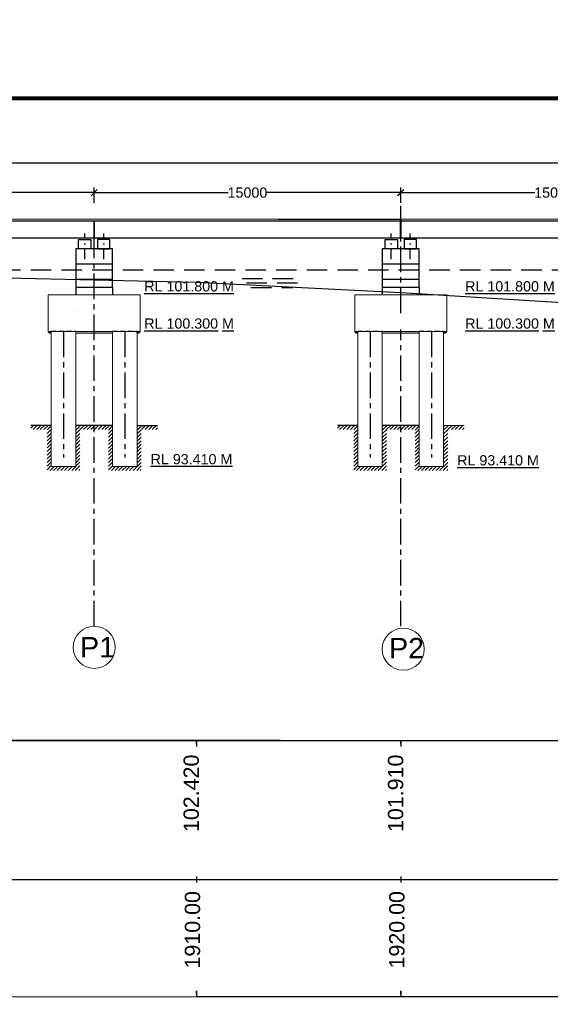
# Model space of a CAD drawing. Header units: millimetres. Extents: x 1237281 to 4354823, y 14417 to 141286.
# Tile 7 of 20: x 4127826 to 4153791, y 81761 to 129925. Entities that reach past the tile are written whole.
import ezdxf

# ---------------------------------------------------------------- set-up
doc = ezdxf.new("R2010")
doc.units = ezdxf.units.MM
doc.header["$LTSCALE"] = 1000
doc.header["$MEASUREMENT"] = 0
doc.header["$PDSIZE"] = -2
for name, pattern in [('ACAD_ISO03W100', [30, 12, -18]), ('CENTER', [2, 1.25, -0.25, 0.25, -0.25]), ('DASHDOT', [1, 0.5, -0.25, 0, -0.25]), ('DASHED', [0.75, 0.5, -0.25]), ('DASHED2', [0.375, 0.25, -0.125])]:
    doc.linetypes.add(name, pattern=pattern)
doc.layers.add('dim', color=1, linetype='Continuous')
doc.layers.add('text', color=7, linetype='Continuous')
for name, color, linetype, lineweight in [('GL', 5, 'Continuous', 30), ('STR', 7, 'Continuous', 25), ('SYM', 8, 'Continuous', 5), ('TITLE', 7, 'Continuous', 18)]:
    doc.layers.add(name, color=color, linetype=linetype, lineweight=lineweight)
doc.styles.get("Standard").update_dxf_attribs({"font": 'arial.ttf', "height": 500})
doc.dimstyles.new('SANJAY', dxfattribs={"dimscale": 2.755, "dimtxt": 20000000001.9985, "dimasz": 42.0275, "dimexe": 15.388, "dimexo": 15.5775, "dimgap": 1.7375, "dimtad": 0, "dimtih": 1, "dimtoh": 1, "dimdec": 0, "dimzin": 0, "dimdsep": 46, "dimtxsty": 'Standard', "dimcen": 4000, "dimclrd": 3, "dimclre": 6, "dimclrt": 1, "dimadec": 0, "dimazin": 0, "dimtfac": 1, "dimtdec": 0, "dimtofl": 0, "dimtmove": 0, "dimatfit": 3, "dimfxl": 1, "dimtolj": 1, "dimtzin": 0, "dimarcsym": 0})

# ---------------------------------------------------------------- blocks, each defined once
blk = doc.blocks.new('_Oblique')
at = {"color": 0, "linetype": 'ByBlock', "lineweight": -2}
blk.add_line((-0.5, -0.5), (0.5, 0.5), dxfattribs=at)
blk = doc.blocks.new('*D97')
at = {"layer": 'Defpoints', "color": 0, "transparency": 16777216}
for p in [(4116470, 122916), (4116470, 121464), (4296474, 121464)]:
    blk.add_point(p, dxfattribs=at)
at = {"layer": 'text', "color": 7, "lineweight": -2, "transparency": 16777216}
for p, q in [((4116470, 121714), (4116470, 123166)), ((4116470, 122916), (4189711, 122916)), ((4296474, 122916), (4223232, 122916)), ((4296474, 121714), (4296474, 123166))]:
    blk.add_line(p, q, dxfattribs=at)
at = {"layer": 'text', "color": 7, "lineweight": -2, "transparency": 16777216, "xscale": 300, "yscale": 300, "zscale": 300, "rotation": 180}
blk.add_blockref('_Oblique', (4116470, 122916), dxfattribs=at)
at = {"layer": 'text', "color": 7, "lineweight": -2, "transparency": 16777216, "xscale": 300, "yscale": 300, "zscale": 300}
blk.add_blockref('_Oblique', (4296474, 122916), dxfattribs=at)
at = {"layer": 'text', "color": 7, "transparency": 16777216, "insert": (4206472, 122916), "char_height": 500, "attachment_point": 5}
blk.add_mtext('\\A1;{\\fArial|b1|i0|c0|p34;(TOTAL LENGTH OF BRIDGE BETWEEN FACE OF DIRT WALL =180.00 M (12 SPAN @ 15.00 M EACH)}', dxfattribs=at)
blk = doc.blocks.new('*D113')
at = {"layer": 'Defpoints', "color": 0, "transparency": 16777216}
for p in [(4161474, 121464), (4146474, 120970), (4161474, 120720)]:
    blk.add_point(p, dxfattribs=at)
at = {"layer": 'text', "color": 7, "lineweight": -2, "transparency": 16777216}
for p, q in [((4146474, 121220), (4146474, 121714)), ((4146474, 121464), (4153027, 121464)), ((4161474, 121464), (4154920, 121464)), ((4161474, 120970), (4161474, 121714))]:
    blk.add_line(p, q, dxfattribs=at)
at = {"layer": 'text', "color": 7, "lineweight": -2, "transparency": 16777216, "xscale": 300, "yscale": 300, "zscale": 300, "rotation": 180}
blk.add_blockref('_Oblique', (4146474, 121464), dxfattribs=at)
at = {"layer": 'text', "color": 7, "lineweight": -2, "transparency": 16777216, "xscale": 300, "yscale": 300, "zscale": 300}
blk.add_blockref('_Oblique', (4161474, 121464), dxfattribs=at)
at = {"layer": 'text', "color": 7, "transparency": 16777216, "insert": (4153974, 121464), "char_height": 500, "attachment_point": 5}
blk.add_mtext('\\A1;15000', dxfattribs=at)
blk = doc.blocks.new('*D86')
at = {"layer": 'Defpoints', "color": 0, "transparency": 16777216}
for p in [(4146470, 121464), (4131470, 120970), (4146470, 120720)]:
    blk.add_point(p, dxfattribs=at)
at = {"layer": 'text', "color": 7, "lineweight": -2, "transparency": 16777216}
for p, q in [((4131470, 121220), (4131470, 121714)), ((4131470, 121464), (4138023, 121464)), ((4146470, 121464), (4139916, 121464)), ((4146470, 120970), (4146470, 121714))]:
    blk.add_line(p, q, dxfattribs=at)
at = {"layer": 'text', "color": 7, "lineweight": -2, "transparency": 16777216, "xscale": 300, "yscale": 300, "zscale": 300, "rotation": 180}
blk.add_blockref('_Oblique', (4131470, 121464), dxfattribs=at)
at = {"layer": 'text', "color": 7, "lineweight": -2, "transparency": 16777216, "xscale": 300, "yscale": 300, "zscale": 300}
blk.add_blockref('_Oblique', (4146470, 121464), dxfattribs=at)
at = {"layer": 'text', "color": 7, "transparency": 16777216, "insert": (4138970, 121464), "char_height": 500, "attachment_point": 5}
blk.add_mtext('\\A1;15000', dxfattribs=at)
blk = doc.blocks.new('*D85')
at = {"layer": 'Defpoints', "color": 0, "transparency": 16777216}
for p in [(4131470, 121464), (4116470, 120970), (4131470, 120720)]:
    blk.add_point(p, dxfattribs=at)
at = {"layer": 'text', "color": 7, "lineweight": -2, "transparency": 16777216}
for p, q in [((4116470, 121220), (4116470, 121714)), ((4116470, 121464), (4123023, 121464)), ((4131470, 121464), (4124916, 121464)), ((4131470, 120970), (4131470, 121714))]:
    blk.add_line(p, q, dxfattribs=at)
at = {"layer": 'text', "color": 7, "lineweight": -2, "transparency": 16777216, "xscale": 300, "yscale": 300, "zscale": 300, "rotation": 180}
blk.add_blockref('_Oblique', (4116470, 121464), dxfattribs=at)
at = {"layer": 'text', "color": 7, "lineweight": -2, "transparency": 16777216, "xscale": 300, "yscale": 300, "zscale": 300}
blk.add_blockref('_Oblique', (4131470, 121464), dxfattribs=at)
at = {"layer": 'text', "color": 7, "transparency": 16777216, "insert": (4123970, 121464), "char_height": 500, "attachment_point": 5}
blk.add_mtext('\\A1;15000', dxfattribs=at)

msp = doc.modelspace()

# ---------------------------------------------------------------- hatches: boundary and pattern name
at = {"layer": 'SYM'}
h = msp.add_hatch(dxfattribs=at)
h.set_pattern_fill('ANSI31', color=256, scale=1000, angle=180, style=0)
h.set_pattern_definition([(225, (3300336.43, 1170767.33), (88.388348, -88.388348), [])])
edge = h.paths.add_edge_path()
edge.add_line((4128369.8, 110076.3), (4128369.8, 109876.3))
edge.add_line((4128369.8, 109876.3), (4129169.8, 109876.3))
edge.add_line((4129169.8, 109876.3), (4129169.8, 107876.3))
edge.add_line((4129169.8, 107876.3), (4130769.8, 107876.3))
edge.add_line((4130769.8, 107876.3), (4130769.8, 109876.3))
edge.add_line((4130769.8, 109876.3), (4132169.8, 109876.3))
edge.add_line((4132169.8, 109876.3), (4132169.8, 107876.3))
edge.add_line((4132169.8, 107876.3), (4133769.8, 107876.3))
edge.add_line((4133769.8, 107876.3), (4133769.8, 109876.3))
edge.add_line((4133769.8, 109876.3), (4134569.8, 109876.3))
edge.add_line((4134569.8, 109876.3), (4134569.8, 110076.3))
edge.add_line((4134569.8, 110076.3), (4133569.8, 110076.3))
edge.add_line((4133569.8, 110076.3), (4133569.8, 108076.3))
edge.add_line((4133569.8, 108076.3), (4132369.8, 108076.3))
edge.add_line((4132369.8, 108076.3), (4132369.8, 110076.3))
edge.add_line((4132369.8, 110076.3), (4130569.8, 110076.3))
edge.add_line((4130569.8, 110076.3), (4130569.8, 108076.3))
edge.add_line((4130569.8, 108076.3), (4129369.8, 108076.3))
edge.add_line((4129369.8, 108076.3), (4129369.8, 110076.3))
edge.add_line((4129369.8, 110076.3), (4128369.8, 110076.3))
edge.add_line((4128369.8, 110076.3), (4128369.8, 109876.3))
h = msp.add_hatch(dxfattribs=at)
h.set_pattern_fill('ANSI31', color=256, scale=1000, angle=180, style=0)
h.set_pattern_definition([(225, (3315336.43, 1170767.33), (88.388348, -88.388348), [])])
edge = h.paths.add_edge_path()
edge.add_line((4143369.8, 110076.3), (4143369.8, 109876.3))
edge.add_line((4143369.8, 109876.3), (4144169.8, 109876.3))
edge.add_line((4144169.8, 109876.3), (4144169.8, 107876.3))
edge.add_line((4144169.8, 107876.3), (4145769.8, 107876.3))
edge.add_line((4145769.8, 107876.3), (4145769.8, 109876.3))
edge.add_line((4145769.8, 109876.3), (4147169.8, 109876.3))
edge.add_line((4147169.8, 109876.3), (4147169.8, 107876.3))
edge.add_line((4147169.8, 107876.3), (4148769.8, 107876.3))
edge.add_line((4148769.8, 107876.3), (4148769.8, 109876.3))
edge.add_line((4148769.8, 109876.3), (4149569.8, 109876.3))
edge.add_line((4149569.8, 109876.3), (4149569.8, 110076.3))
edge.add_line((4149569.8, 110076.3), (4148569.8, 110076.3))
edge.add_line((4148569.8, 110076.3), (4148569.8, 108076.3))
edge.add_line((4148569.8, 108076.3), (4147369.8, 108076.3))
edge.add_line((4147369.8, 108076.3), (4147369.8, 110076.3))
edge.add_line((4147369.8, 110076.3), (4145569.8, 110076.3))
edge.add_line((4145569.8, 110076.3), (4145569.8, 108076.3))
edge.add_line((4145569.8, 108076.3), (4144369.8, 108076.3))
edge.add_line((4144369.8, 108076.3), (4144369.8, 110076.3))
edge.add_line((4144369.8, 110076.3), (4143369.8, 110076.3))
edge.add_line((4143369.8, 110076.3), (4143369.8, 109876.3))
at = {"layer": 'TITLE', "linetype": 'ByBlock'}
h = msp.add_hatch(dxfattribs=at)
h.set_pattern_fill('AR-CONC', color=0, scale=10, style=0)
h.set_pattern_definition([(50, (3300336.434, 1172272.346), (71.7260183, -6.2752135), [7.5, -82.5]), (355, (3300336.434, 1172272.346), (-13.8751334, 75.2192134), [6, -66]), (100.4514, (3300342.41, 1172271.82), (57.850938, 68.9439542), [6.374019, -70.1142112]), (46.1842, (3300336.43, 1172292.35), (106.724105, -16.5519014), [11.25, -123.75]), (96.6356, (3300345.33, 1172290.97), (93.4662706, 97.411787), [9.561029, -105.1713]), (351.1842, (3300336.43, 1172292.35), (93.4661945, 97.41186), [9, -99]), (21, (3300346.434, 1172287.346), (59.6907052, -40.261889), [7.5, -82.5]), (326, (3300346.434, 1172287.346), (24.331533, 72.5150045), [6, -66]), (71.4514, (3300351.41, 1172283.99), (84.022263, 32.2530497), [6.374019, -70.1142112]), (37.5, (3300336.434, 1172272.346), (1.21598553, 33.2893854), [0, -65.2, 0, -67, 0, -66.25]), (7.5, (3300336.434, 1172272.346), (26.3069537, 39.4411712), [0, -38.2, 0, -63.7, 0, -25.25]), (327.5, (3300314.134, 1172272.346), (53.3822436, -2.2554872), [0, -25, 0, -78, 0, -103.5]), (317.5, (3300304.134, 1172272.346), (58.318617, 10.0104982), [0, -32.5, 0, -51.8, 0, -73.5])])
h.paths.add_polyline_path([(4129219.8, 114666.3), (4129286.4, 114586.3), (4129369.8, 114586.3), (4129369.8, 114666.3)])
h = msp.add_hatch(dxfattribs=at)
h.set_pattern_fill('AR-CONC', color=0, scale=10, style=0)
h.set_pattern_definition([(50, (3301686.434, 1172272.346), (71.7260183, -6.2752135), [7.5, -82.5]), (355, (3301686.434, 1172272.346), (-13.8751334, 75.2192134), [6, -66]), (100.4514, (3301692.41, 1172271.82), (57.850938, 68.9439542), [6.374019, -70.1142112]), (46.1842, (3301686.43, 1172292.35), (106.724105, -16.5519014), [11.25, -123.75]), (96.6356, (3301695.33, 1172290.97), (93.4662706, 97.411787), [9.561029, -105.1713]), (351.1842, (3301686.43, 1172292.35), (93.4661945, 97.41186), [9, -99]), (21, (3301696.434, 1172287.346), (59.6907052, -40.261889), [7.5, -82.5]), (326, (3301696.434, 1172287.346), (24.331533, 72.5150045), [6, -66]), (71.4514, (3301701.41, 1172283.99), (84.022263, 32.2530497), [6.374019, -70.1142112]), (37.5, (3301686.434, 1172272.346), (1.21598553, 33.2893854), [0, -65.2, 0, -67, 0, -66.25]), (7.5, (3301686.434, 1172272.346), (26.3069537, 39.4411712), [0, -38.2, 0, -63.7, 0, -25.25]), (327.5, (3301664.134, 1172272.346), (53.3822436, -2.2554872), [0, -25, 0, -78, 0, -103.5]), (317.5, (3301654.134, 1172272.346), (58.318617, 10.0104982), [0, -32.5, 0, -51.8, 0, -73.5])])
h.paths.add_polyline_path([(4130569.8, 114666.3), (4130569.8, 114586.3), (4132369.8, 114586.3), (4132369.8, 114666.3)])
h = msp.add_hatch(dxfattribs=at)
h.set_pattern_fill('AR-CONC', color=0, scale=10, style=0)
h.set_pattern_definition([(130, (4962603.21, 1172272.346), (-71.7260183, -6.2752135), [7.5, -82.5]), (185, (4962603.21, 1172272.346), (13.8751334, 75.2192134), [6, -66]), (79.5486, (4962597.236, 1172271.82), (-57.850938, 68.9439542), [6.374019, -70.1142112]), (133.8158, (4962603.21, 1172292.35), (-106.724105, -16.5519014), [11.25, -123.75]), (83.3644, (4962594.32, 1172290.97), (-93.4662706, 97.411787), [9.561029, -105.1713]), (188.8158, (4962603.21, 1172292.35), (-93.4661945, 97.41186), [9, -99]), (159, (4962593.21, 1172287.346), (-59.6907052, -40.261889), [7.5, -82.5]), (214, (4962593.21, 1172287.346), (-24.331533, 72.5150045), [6, -66]), (108.5486, (4962588.24, 1172283.99), (-84.022263, 32.2530497), [6.374019, -70.1142112]), (142.5, (4962603.213, 1172272.346), (-1.21598553, 33.2893854), [0, -65.2, 0, -67, 0, -66.25]), (172.5, (4962603.213, 1172272.346), (-26.3069537, 39.4411712), [0, -38.2, 0, -63.7, 0, -25.25]), (212.5, (4962625.513, 1172272.346), (-53.3822436, -2.2554872), [0, -25, 0, -78, 0, -103.5]), (222.5, (4962635.513, 1172272.346), (-58.318617, 10.0104982), [0, -32.5, 0, -51.8, 0, -73.5])])
h.paths.add_polyline_path([(4133719.8, 114666.3), (4133645.2, 114586.3), (4133569.8, 114586.3), (4133569.8, 114666.3)])
h = msp.add_hatch(dxfattribs=at)
h.set_pattern_fill('AR-CONC', color=0, scale=10, style=0)
h.set_pattern_definition([(50, (3315336.434, 1172272.346), (71.7260183, -6.2752135), [7.5, -82.5]), (355, (3315336.434, 1172272.346), (-13.8751334, 75.2192134), [6, -66]), (100.4514, (3315342.41, 1172271.82), (57.850938, 68.9439542), [6.374019, -70.1142112]), (46.1842, (3315336.43, 1172292.35), (106.724105, -16.5519014), [11.25, -123.75]), (96.6356, (3315345.33, 1172290.97), (93.4662706, 97.411787), [9.561029, -105.1713]), (351.1842, (3315336.43, 1172292.35), (93.4661945, 97.41186), [9, -99]), (21, (3315346.434, 1172287.346), (59.6907052, -40.261889), [7.5, -82.5]), (326, (3315346.434, 1172287.346), (24.331533, 72.5150045), [6, -66]), (71.4514, (3315351.41, 1172283.99), (84.022263, 32.2530497), [6.374019, -70.1142112]), (37.5, (3315336.434, 1172272.346), (1.21598553, 33.2893854), [0, -65.2, 0, -67, 0, -66.25]), (7.5, (3315336.434, 1172272.346), (26.3069537, 39.4411712), [0, -38.2, 0, -63.7, 0, -25.25]), (327.5, (3315314.134, 1172272.346), (53.3822436, -2.2554872), [0, -25, 0, -78, 0, -103.5]), (317.5, (3315304.134, 1172272.346), (58.318617, 10.0104982), [0, -32.5, 0, -51.8, 0, -73.5])])
h.paths.add_polyline_path([(4144219.8, 114666.3), (4144286.4, 114586.3), (4144369.8, 114586.3), (4144369.8, 114666.3)])
h = msp.add_hatch(dxfattribs=at)
h.set_pattern_fill('AR-CONC', color=0, scale=10, style=0)
h.set_pattern_definition([(50, (3316686.434, 1172272.346), (71.7260183, -6.2752135), [7.5, -82.5]), (355, (3316686.434, 1172272.346), (-13.8751334, 75.2192134), [6, -66]), (100.4514, (3316692.41, 1172271.82), (57.850938, 68.9439542), [6.374019, -70.1142112]), (46.1842, (3316686.43, 1172292.35), (106.724105, -16.5519014), [11.25, -123.75]), (96.6356, (3316695.33, 1172290.97), (93.4662706, 97.411787), [9.561029, -105.1713]), (351.1842, (3316686.43, 1172292.35), (93.4661945, 97.41186), [9, -99]), (21, (3316696.434, 1172287.346), (59.6907052, -40.261889), [7.5, -82.5]), (326, (3316696.434, 1172287.346), (24.331533, 72.5150045), [6, -66]), (71.4514, (3316701.41, 1172283.99), (84.022263, 32.2530497), [6.374019, -70.1142112]), (37.5, (3316686.434, 1172272.346), (1.21598553, 33.2893854), [0, -65.2, 0, -67, 0, -66.25]), (7.5, (3316686.434, 1172272.346), (26.3069537, 39.4411712), [0, -38.2, 0, -63.7, 0, -25.25]), (327.5, (3316664.134, 1172272.346), (53.3822436, -2.2554872), [0, -25, 0, -78, 0, -103.5]), (317.5, (3316654.134, 1172272.346), (58.318617, 10.0104982), [0, -32.5, 0, -51.8, 0, -73.5])])
h.paths.add_polyline_path([(4145569.8, 114666.3), (4145569.8, 114586.3), (4147369.8, 114586.3), (4147369.8, 114666.3)])
h = msp.add_hatch(dxfattribs=at)
h.set_pattern_fill('AR-CONC', color=0, scale=10, style=0)
h.set_pattern_definition([(130, (4977603.21, 1172272.346), (-71.7260183, -6.2752135), [7.5, -82.5]), (185, (4977603.21, 1172272.346), (13.8751334, 75.2192134), [6, -66]), (79.5486, (4977597.236, 1172271.82), (-57.850938, 68.9439542), [6.374019, -70.1142112]), (133.8158, (4977603.21, 1172292.35), (-106.724105, -16.5519014), [11.25, -123.75]), (83.3644, (4977594.32, 1172290.97), (-93.4662706, 97.411787), [9.561029, -105.1713]), (188.8158, (4977603.21, 1172292.35), (-93.4661945, 97.41186), [9, -99]), (159, (4977593.21, 1172287.346), (-59.6907052, -40.261889), [7.5, -82.5]), (214, (4977593.21, 1172287.346), (-24.331533, 72.5150045), [6, -66]), (108.5486, (4977588.24, 1172283.99), (-84.022263, 32.2530497), [6.374019, -70.1142112]), (142.5, (4977603.213, 1172272.346), (-1.21598553, 33.2893854), [0, -65.2, 0, -67, 0, -66.25]), (172.5, (4977603.213, 1172272.346), (-26.3069537, 39.4411712), [0, -38.2, 0, -63.7, 0, -25.25]), (212.5, (4977625.513, 1172272.346), (-53.3822436, -2.2554872), [0, -25, 0, -78, 0, -103.5]), (222.5, (4977635.513, 1172272.346), (-58.318617, 10.0104982), [0, -32.5, 0, -51.8, 0, -73.5])])
h.paths.add_polyline_path([(4148719.8, 114666.3), (4148645.2, 114586.3), (4148569.8, 114586.3), (4148569.8, 114666.3)])

# ---------------------------------------------------------------- linework, layer by layer
at = {"color": 4, "linetype": 'CENTER'}
for p, q in [((4146469.8, 115576.3), (4146469.8, 121554.3)), ((4131469.8, 100253.3), (4131469.8, 120161.3)), ((4129969.8, 114666.3), (4129969.8, 108503.2)), ((4132969.8, 114666.3), (4132969.8, 108503.2)), ((4144969.8, 114666.3), (4144969.8, 108503.2)), ((4146469.8, 100253.3), (4146469.8, 114766.3)), ((4147969.8, 114666.3), (4147969.8, 108503.2))]:
    msp.add_line(p, q, dxfattribs=at)
at = {"lineweight": 60, "const_width": 200}
msp.add_lwpolyline([(4354723.5, 14517.2), (4049102.3, 14517.2), (4049102.3, 126078.8), (4354723.5, 126078.8)], close=True, dxfattribs=at)
for points in [[(4140469.8, 120161.3), (4146469.8, 120161.3)], [(4146175.7, 120161.3), (4146257, 120161.3)], [(4130708.5, 119174.4), (4131308.5, 119174.4), (4131308.5, 118723.2), (4130708.5, 118723.2), (4130708.5, 119174.4)], [(4132240.8, 119174.4), (4131640.8, 119174.4), (4131640.8, 118723.2), (4132240.8, 118723.2), (4132240.8, 119174.4)], [(4145708.5, 119174.4), (4146308.5, 119174.4), (4146308.5, 118723.2), (4145708.5, 118723.2), (4145708.5, 119174.4)], [(4147240.8, 119174.4), (4146640.8, 119174.4), (4146640.8, 118723.2), (4147240.8, 118723.2), (4147240.8, 119174.4)], [(4132369.8, 117223.2), (4132369.8, 118723.2), (4130569.8, 118723.2), (4130569.8, 117223.2)], [(4147369.8, 117223.2), (4147369.8, 118723.2), (4145569.8, 118723.2), (4145569.8, 117223.2)], [(4132369.8, 117973.2), (4130569.8, 117973.2)], [(4147369.8, 117973.2), (4145569.8, 117973.2)], [(4130569.8, 117223.2), (4130569.8, 116823.2)], [(4132369.8, 116823.2), (4132369.8, 116823.2), (4132369.8, 117223.2), (4130569.8, 117223.2)], [(4145569.8, 117223.2), (4145569.8, 116823.2)], [(4147369.8, 116823.2), (4147369.8, 116823.2), (4147369.8, 117223.2), (4145569.8, 117223.2)], [(4132369.8, 116823.2), (4130569.8, 116823.2)], [(4130569.8, 116823.2), (4130569.8, 116466.3)], [(4132369.8, 116823.2), (4132369.8, 116466.3)], [(4147369.8, 116823.2), (4145569.8, 116823.2)], [(4145569.8, 116823.2), (4145569.8, 116466.3)], [(4147369.8, 116823.2), (4147369.8, 116466.3)]]:
    msp.add_lwpolyline(points)
at = {"linetype": 'DASHDOT'}
for points in [[(4131008.5, 118213.4), (4131008.5, 119470)], [(4131008.5, 118213.4), (4131008.5, 119470)], [(4131940.8, 118203.8), (4131940.8, 119470)], [(4131940.8, 118203.8), (4131940.8, 119470)], [(4146008.5, 118213.4), (4146008.5, 119470)], [(4146008.5, 118213.4), (4146008.5, 119470)], [(4146940.8, 118203.8), (4146940.8, 119470)], [(4146940.8, 118203.8), (4146940.8, 119470)]]:
    msp.add_lwpolyline(points, dxfattribs=at)
at = {"layer": 'dim', "color": 0, "linetype": 'ByBlock'}
for p, q in [((4146103.6, 120161.3), (4146469.8, 120161.3)), ((4129369.8, 110076.3), (4128369.8, 110076.3)), ((4132369.8, 110076.3), (4130569.8, 110076.3)), ((4133569.8, 110076.3), (4134569.8, 110076.3)), ((4144369.8, 110076.3), (4143369.8, 110076.3)), ((4147369.8, 110076.3), (4145569.8, 110076.3))]:
    msp.add_line(p, q, dxfattribs=at)
at = {"layer": 'GL', "color": 5, "linetype": 'ByBlock'}
msp.add_lwpolyline([(4116469.8, 117306.3), (4126469.8, 117316.3), (4136469.8, 117086.3), (4146469.8, 116576.3), (4156469.8, 115956.3), (4166473.6, 114746.3), (4172473.6, 113486.3), (4176473.6, 112176.3), (4187473.6, 111546.3), (4199473.6, 111446.3), (4205473.6, 111296.3), (4211477.3, 111046.3), (4217481.1, 111146.3), (4223484.9, 110746.3), (4229488.6, 110546.3), (4235492.4, 111446.3), (4236469.8, 113216.3), (4246473.6, 114166.3)], dxfattribs=at)
at = {"layer": 'STR'}
msp.add_lwpolyline([(4130453.6, 115628.1), (4130453.6, 115639.5)], dxfattribs=at)
at = {"layer": 'text', "linetype": 'ACAD_ISO03W100'}
msp.add_line((4146175.7, 120161.3), (4146469.8, 120161.3), dxfattribs=at)
at = {"layer": 'text', "color": 1, "linetype": 'DASHED', "ltscale": 2}
msp.add_line((4090869.9, 117686.3), (4306473.6, 117686.3), dxfattribs=at)
at = {"layer": 'text', "color": 87, "linetype": 'DASHED', "ltscale": 2}
for p, q in [((4138704.5, 117266.1), (4141635.1, 117266.1)), ((4138704.5, 117266.1), (4141635.1, 117266.1)), ((4138924.4, 117049.1), (4141415.2, 117049.1)), ((4138924.4, 117049.1), (4141415.2, 117049.1)), ((4139144.3, 116832), (4141195.3, 116832)), ((4139144.3, 116832), (4141195.3, 116832))]:
    msp.add_line(p, q, dxfattribs=at)
at = {"layer": 'text', "lineweight": 25}
for p, q in [((4140582.6, 94666.3), (4096469.8, 94666.3)), ((4111509.8, 94666.3), (4140840.3, 94666.3)), ((4136469.8, 94666.3), (4303327, 94666.3)), ((4136469.8, 94537.6), (4136469.8, 94666.3)), ((4136469.8, 94497.4), (4136469.8, 94652.1)), ((4136469.8, 94537.6), (4136469.8, 94620.6)), ((4136469.8, 94497.4), (4136469.8, 94580.3)), ((4146469.8, 94537.6), (4146469.8, 94666.3)), ((4146469.8, 94497.4), (4146469.8, 94652.1)), ((4146469.8, 94537.6), (4146469.8, 94620.6)), ((4146469.8, 94497.4), (4146469.8, 94580.3)), ((4096670.5, 87861), (4136469.8, 87861)), ((4136469.8, 88010.4), (4136469.8, 87711.5)), ((4136469.8, 87861), (4292696.8, 87861)), ((4146469.8, 88010.4), (4146469.8, 87711.5)), ((4136473.6, 82419), (4136473.6, 82120.2)), ((4136473.6, 82264.3), (4136473.6, 82419)), ((4136473.6, 82419), (4136473.6, 82120.2)), ((4146473.6, 82419), (4146473.6, 82120.2)), ((4146473.6, 82264.3), (4146473.6, 82419)), ((4146473.6, 82419), (4146473.6, 82120.2)), ((4292700.5, 82120.2), (4136473.6, 82120.2)), ((4140840.4, 82120.2), (4138405.7, 82120.2))]:
    msp.add_line(p, q, dxfattribs=at)
at = {"layer": 'text'}
for p, q in [((4136469.8, 94666.3), (4136469.8, 94370.6)), ((4146469.8, 94666.3), (4146469.8, 94370.6))]:
    msp.add_line(p, q, dxfattribs=at)
for points in [[(4116489.8, 120086.3), (4131449.8, 120086.3), (4131449.8, 119236.3), (4116489.8, 119236.3)], [(4131489.8, 120086.3), (4146449.8, 120086.3), (4146449.8, 119236.3), (4131489.8, 119236.3)], [(4146489.8, 120086.3), (4161449.8, 120086.3), (4161449.8, 119236.3), (4146489.8, 119236.3)], [(4146493.6, 120086.3), (4161453.6, 120086.3), (4161453.6, 119236.3), (4146493.6, 119236.3)]]:
    msp.add_lwpolyline(points, close=True, dxfattribs=at)
at = {"layer": 'TITLE', "color": 0, "linetype": 'ByBlock'}
for p, q in [((4140469.8, 120161.3), (4116469.8, 120161.3)), ((4140469.8, 120161.3), (4131466.1, 120161.3)), ((4146469.8, 120161.3), (4140469.8, 120161.3)), ((4146469.8, 120161.3), (4140469.8, 120161.3)), ((4146469.8, 120161.3), (4296473.6, 120161.3)), ((4146469.8, 120161.3), (4146969.8, 120161.3)), ((4146493.6, 120161.3), (4146493.6, 120086.3)), ((4131469.8, 116466.3), (4129219.8, 116466.3)), ((4133719.8, 114666.3), (4133719.8, 116466.3)), ((4146469.8, 116466.3), (4144219.8, 116466.3)), ((4148719.8, 114666.3), (4148719.8, 116466.3)), ((4129219.8, 114666.3), (4133719.8, 114666.3)), ((4129219.8, 114666.3), (4129969.8, 114666.3)), ((4129219.8, 114666.3), (4129969.8, 114666.3)), ((4129369.8, 114666.3), (4129369.8, 114686.3)), ((4129369.8, 114666.3), (4129369.8, 108076.3)), ((4129369.8, 114666.3), (4129969.8, 114666.3)), ((4129969.8, 114666.3), (4130569.8, 114666.3)), ((4130569.8, 114686.3), (4130569.8, 114666.3)), ((4130569.8, 114666.3), (4130569.8, 108076.3)), ((4132369.8, 114666.3), (4132369.8, 114686.3)), ((4132969.8, 114666.3), (4132369.8, 114666.3)), ((4132369.8, 114666.3), (4132369.8, 108076.3)), ((4133719.8, 114666.3), (4132969.8, 114666.3)), ((4133569.8, 114666.3), (4132969.8, 114666.3)), ((4133719.8, 114666.3), (4132969.8, 114666.3)), ((4133569.8, 114686.3), (4133569.8, 114666.3)), ((4133569.8, 114666.3), (4133569.8, 108076.3)), ((4144219.8, 114666.3), (4148719.8, 114666.3)), ((4144219.8, 114666.3), (4144969.8, 114666.3)), ((4144219.8, 114666.3), (4144969.8, 114666.3)), ((4144369.8, 114666.3), (4144369.8, 114686.3)), ((4144369.8, 114666.3), (4144369.8, 108076.3)), ((4144369.8, 114666.3), (4144969.8, 114666.3)), ((4144969.8, 114666.3), (4145569.8, 114666.3)), ((4145569.8, 114686.3), (4145569.8, 114666.3)), ((4145569.8, 114666.3), (4145569.8, 108076.3)), ((4147369.8, 114666.3), (4147369.8, 114686.3)), ((4147969.8, 114666.3), (4147369.8, 114666.3)), ((4147369.8, 114666.3), (4147369.8, 108076.3)), ((4148719.8, 114666.3), (4147969.8, 114666.3)), ((4148569.8, 114666.3), (4147969.8, 114666.3)), ((4148719.8, 114666.3), (4147969.8, 114666.3)), ((4148569.8, 114686.3), (4148569.8, 114666.3)), ((4148569.8, 114666.3), (4148569.8, 108076.3)), ((4129369.8, 108076.3), (4129369.8, 110076.3)), ((4129369.8, 108076.3), (4129369.8, 110076.3)), ((4130569.8, 110076.3), (4132369.8, 110076.3)), ((4133569.8, 110076.3), (4134569.8, 110076.3)), ((4143369.8, 110076.3), (4144369.8, 110076.3)), ((4144369.8, 108076.3), (4144369.8, 110076.3)), ((4144369.8, 108076.3), (4144369.8, 110076.3)), ((4145569.8, 110076.3), (4147369.8, 110076.3)), ((4148569.8, 110076.3), (4149569.8, 110076.3)), ((4129369.8, 108076.3), (4130569.8, 108076.3)), ((4132369.8, 108076.3), (4133569.8, 108076.3)), ((4144369.8, 108076.3), (4145569.8, 108076.3)), ((4147369.8, 108076.3), (4148569.8, 108076.3)), ((4156469.8, 94666.3), (4151469.8, 94666.3)), ((4136473.6, 82120.2), (4111506.8, 82120.2))]:
    msp.add_line(p, q, dxfattribs=at)
at = {"layer": 'TITLE', "color": 0, "linetype": 'DASHED2'}
for p, q in [((4129369.8, 114686.3), (4130569.8, 114686.3)), ((4132369.8, 114686.3), (4133569.8, 114686.3)), ((4144369.8, 114686.3), (4145569.8, 114686.3)), ((4147369.8, 114686.3), (4148569.8, 114686.3))]:
    msp.add_line(p, q, dxfattribs=at)
at = {"layer": 'TITLE', "color": 0, "linetype": 'ByBlock'}
for points in [[(4131469.8, 116466.3), (4133719.8, 116466.3), (4133719.8, 114666.3), (4129219.8, 114666.3), (4129219.8, 116466.3), (4130569.8, 116466.3)], [(4146469.8, 116466.3), (4148719.8, 116466.3), (4148719.8, 114666.3), (4144219.8, 114666.3), (4144219.8, 116466.3), (4145569.8, 116466.3)], [(4129219.8, 114666.3), (4129286.4, 114586.3), (4129369.8, 114586.3), (4129369.8, 114666.3), (4129219.8, 114666.3)], [(4130569.8, 114666.3), (4130569.8, 114586.3), (4132369.8, 114586.3)], [(4130569.8, 114666.3), (4130569.8, 114586.3), (4132369.8, 114586.3), (4132369.8, 114666.3), (4130569.8, 114666.3)], [(4133569.8, 114666.3), (4133569.8, 114586.3), (4133645.2, 114586.3)], [(4133719.8, 114666.3), (4133645.2, 114586.3), (4133569.8, 114586.3), (4133569.8, 114666.3), (4133719.8, 114666.3)], [(4144219.8, 114666.3), (4144286.4, 114586.3), (4144369.8, 114586.3), (4144369.8, 114666.3), (4144219.8, 114666.3)], [(4145569.8, 114666.3), (4145569.8, 114586.3), (4147369.8, 114586.3)], [(4145569.8, 114666.3), (4145569.8, 114586.3), (4147369.8, 114586.3), (4147369.8, 114666.3), (4145569.8, 114666.3)], [(4148569.8, 114666.3), (4148569.8, 114586.3), (4148645.2, 114586.3)], [(4148719.8, 114666.3), (4148645.2, 114586.3), (4148569.8, 114586.3), (4148569.8, 114666.3), (4148719.8, 114666.3)], [(4129286.4, 114586.3), (4129369.8, 114586.3)], [(4144286.4, 114586.3), (4144369.8, 114586.3)]]:
    msp.add_lwpolyline(points, dxfattribs=at)
for centre in [(4131473.6, 99222.5), (4146594.5, 99132.5)]:
    msp.add_circle(centre, 1030.8, dxfattribs=at)

# ---------------------------------------------------------------- texts
at = {"layer": 'text'}
for s, p in [('102.420', (4136593.8, 90188.7)), ('101.910', (4146593.8, 90188.7)), ('1910.00', (4136654.3, 83512.4)), ('1920.00', (4146654.3, 83512.4))]:
    msp.add_text(s, height=750, rotation=90, dxfattribs=at).set_placement(p)
at = {"layer": 'text', "attachment_point": 1}
for s, insert, char_height, width in [('{\\fArial|b0|i0|c186|p34;\\LRL \\fArial|b0|i0|c0|p34;101.800\\fArial|b0|i0|c186|p34; M}', (4133922.5, 117132.3), 500, 4917.788), ('{\\fArial|b0|i0|c186|p34;\\LRL \\fArial|b0|i0|c0|p34;101.800\\fArial|b0|i0|c186|p34; M}', (4149623.2, 117132.3), 500, 4917.788), ('{\\fArial|b0|i0|c186|p34;\\LRL \\fArial|b0|i0|c0|p34;100.30\\fArial|b0|i0|c186|p34;0 M}', (4133922.5, 115312.1), 500, 4917.788), ('{\\fArial|b0|i0|c186|p34;\\LRL \\fArial|b0|i0|c0|p34;100.30\\fArial|b0|i0|c186|p34;0 M}', (4149623.2, 115312.1), 500, 4917.788), ('{\\LRL 93.410 M}', (4134232.7, 108677), 500, 4917.788), ('{\\LRL 93.410 M}', (4149232.7, 108621.2), 500, 4917.788), ('P1', (4130783.5, 99728.5), 1000, 9835.576), ('P2', (4145904.4, 99684.6), 1000, 9835.576)]:
    msp.add_mtext(s, dxfattribs=dict(at, insert=insert, char_height=char_height, width=width))

# ---------------------------------------------------------------- dimensions: what is measured, and where the dimension line sits
at = {"layer": 'text'}
dim = msp.add_linear_dim(base=(4116469.8, 122916.4), p1=(4296473.6, 121464.3), p2=(4116469.8, 121464.3), text='{\\fArial|b1|i0|c0|p34;(TOTAL LENGTH OF BRIDGE BETWEEN FACE OF DIRT WALL =180.00 M (12 SPAN @ 15.00 M EACH)}', dimstyle='SANJAY', override={"dimscale": 1, "dimtxt": 500, "dimasz": 300, "dimexe": 250, "dimexo": 250, "dimgap": 30, "dimtih": 0, "dimtoh": 0, "dimblk": 'Oblique', "dimcen": -1000, "dimclrd": 7, "dimclre": 7, "dimclrt": 7}, dxfattribs=at)
dim.commit()
dim.dimension.update_dxf_attribs({"geometry": '*D97', "text_midpoint": (4206471.7, 122916.4)})
for base, p1, p2, picture, middle in [((4131469.8, 121464.3), (4116469.8, 120970.3), (4131469.8, 120720.3), '*D85', (4123969.8, 121464.3)), ((4146469.8, 121464.3), (4131469.8, 120970.3), (4146469.8, 120720.3), '*D86', (4138969.8, 121464.3)), ((4161473.6, 121464.3), (4146473.6, 120970.3), (4161473.6, 120720.3), '*D113', (4153973.6, 121464.3))]:
    dim = msp.add_linear_dim(base=base, p1=p1, p2=p2, dimstyle='SANJAY', override={"dimscale": 1, "dimtxt": 500, "dimasz": 300, "dimexe": 250, "dimexo": 250, "dimgap": 30, "dimtih": 0, "dimtoh": 0, "dimblk": 'Oblique', "dimcen": -1000, "dimclrd": 7, "dimclre": 7, "dimclrt": 7}, dxfattribs=at)
    dim.commit()
    dim.dimension.update_dxf_attribs({"geometry": picture, "text_midpoint": middle})

doc.saveas('drawing.dxf')
